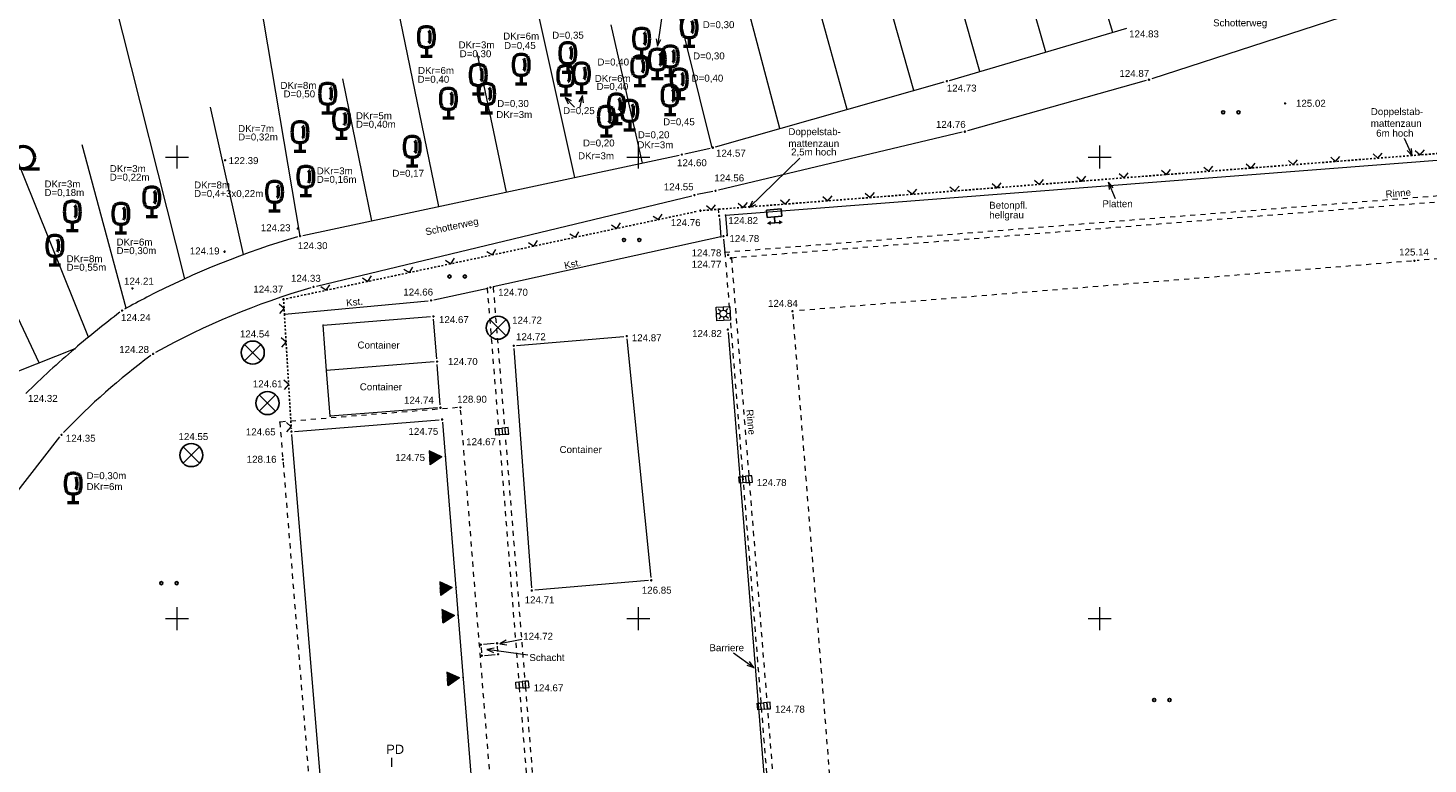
# Model space of a CAD drawing. Header units: metres. Extents: x 32377355 to 32378041, y 5707167 to 5708004.
# Tile 21 of 80: x 32377667 to 32377743, y 5707442 to 5707482. Entities that reach past the tile are written whole.
import ezdxf

# ---------------------------------------------------------------- set-up
doc = ezdxf.new("R2010")
doc.units = ezdxf.units.M
doc.header["$LTSCALE"] = 0.25
for name, pattern in [('LF1', [0]), ('LF2', [2.2, 1.1, -1.1]), ('LF33', [9.2, 0.1, 0, 9.1])]:
    doc.linetypes.add(name, pattern=pattern)
doc.layers.get('0').update_dxf_attribs({"color": 1, "linetype": 'CONTINUOUS'})
for name, color, linetype, lineweight in [('Ebene 71', 71, 'CONTINUOUS', 0), ('Ebene 9082', 7, 'CONTINUOUS', 18), ('Ebene 9085', 125, 'CONTINUOUS', 0), ('Ebene 9285', 69, 'CONTINUOUS', 0), ('Neues Aufmaß Nord', 123, 'CONTINUOUS', 0), ('Neues Aufmaß Süd', 122, 'CONTINUOUS', 0), ('Text zu Ebene 9082', 66, 'CONTINUOUS', 0)]:
    doc.layers.add(name, color=color, linetype=linetype, lineweight=lineweight)
doc.styles.add('Hausnummer', font='Arial.ttf')
doc.styles.add('Schrift rechtsgenei', font='Arial.ttf')

# ---------------------------------------------------------------- blocks, each defined once
blk = doc.blocks.new('*X9')
at = {"color": 7, "linetype": 'LF1', "lineweight": 18}
for p, q in [((32377725.702523, 5707481.748467), (32377721.314918, 5707496.410995)), ((32377718.501175, 5707479.63453), (32377714.318315, 5707494.28027)), ((32377711.319458, 5707477.57782), (32377707.247577, 5707492.281737)), ((32377703.997445, 5707475.50032), (32377700.293267, 5707490.3519)), ((32377696.547175, 5707473.892665), (32377693.228155, 5707488.918752)), ((32377722.077215, 5707480.684267), (32377719.961265, 5707488.010835)), ((32377689.18792, 5707472.322007), (32377686.05969, 5707487.563587)), ((32377681.667723, 5707470.717002), (32377679.037457, 5707486.33216)), ((32377714.93079, 5707478.603487), (32377712.84989, 5707485.93346)), ((32377707.671583, 5707476.541772), (32377705.71613, 5707483.92572)), ((32377700.214363, 5707474.67534), (32377698.51643, 5707482.15522)), ((32377692.85571, 5707473.10481), (32377691.25672, 5707480.667637)), ((32377685.549258, 5707471.545422), (32377683.988788, 5707479.23047))]:
    blk.add_line(p, q, dxfattribs=at)
blk = doc.blocks.new('*X34')
at = {"color": 7, "linetype": 'LF1', "lineweight": 18}
for p, q in [((32377675.42969, 5707468.411455), (32377671.212945, 5707485.074203)), ((32377670.202605, 5707465.244683), (32377662.71093, 5707483.839155)), ((32377664.21244, 5707462.54365), (32377654.468233, 5707482.77284)), ((32377658.085508, 5707460.225905), (32377645.62726, 5707481.772312)), ((32377678.602768, 5707469.713652), (32377676.820712, 5707477.694135)), ((32377672.24458, 5707466.806982), (32377669.858663, 5707475.66036)), ((32377667.534788, 5707463.859347), (32377662.93485, 5707473.55824)), ((32377660.82635, 5707461.25477), (32377655.72953, 5707471.787305)), ((32377657.460895, 5707459.991437), (32377649.398175, 5707468.064835)), ((32377656.629935, 5707459.679507), (32377639.924595, 5707466.731785)), ((32377655.828283, 5707459.305175), (32377647.973015, 5707459.947585)), ((32377655.211753, 5707455.939602), (32377640.238837, 5707456.739637)), ((32377651.955722, 5707444.980003), (32377640.340723, 5707453.500002)), ((32377654.41491, 5707451.589705), (32377647.373045, 5707452.6965))]:
    blk.add_line(p, q, dxfattribs=at)
blk = doc.blocks.new('S112')
at = {"color": 0, "lineweight": -2}
for p, q in [((-0.4, 0.4), (0, 0)), ((0, 0), (0.4, 0.4))]:
    blk.add_line(p, q, dxfattribs=at)
blk = doc.blocks.new('S163')
at = {"lineweight": -2}
blk.add_hatch(color=0, dxfattribs=at).paths.add_polyline_path([(0, 0.031635, -1), (0, -0.031635, -1)], flags=0)
at = {"color": 0, "lineweight": -2}
blk.add_circle((0, 0), 0.031635, dxfattribs=at)
blk = doc.blocks.new('S246', base_point=(0, -0.42))
at = {"color": 0, "lineweight": -2}
for p, q in [((0, -0.29), (-0.25, 0.145)), ((-0.25, 0.145), (-0.225, 0.145)), ((-0.225, 0.145), (-0.2, 0.145)), ((0, -0.29), (-0.225, 0.145)), ((0, -0.29), (-0.2, 0.145)), ((-0.2, 0.145), (-0.175, 0.145)), ((-0.175, 0.145), (-0.15, 0.145)), ((-0.175, 0.145), (0, -0.29)), ((-0.15, 0.145), (-0.125, 0.145)), ((-0.15, 0.145), (0, -0.29)), ((-0.125, 0.145), (-0.1, 0.145)), ((0, -0.29), (-0.125, 0.145)), ((-0.1, 0.145), (-0.075, 0.145)), ((-0.1, 0.145), (0, -0.29)), ((-0.075, 0.145), (-0.05, 0.145)), ((-0.075, 0.145), (0, -0.29)), ((-0.05, 0.145), (-0.025, 0.145)), ((0, -0.29), (-0.05, 0.145)), ((-0.025, 0.145), (0, 0.145)), ((0, -0.29), (-0.025, 0.145)), ((0, 0.145), (0, -0.29)), ((0, 0.145), (0.025, 0.145)), ((0.025, 0.145), (0, -0.29)), ((0, -0.29), (0.25, 0.145)), ((0.15, 0.145), (0, -0.29)), ((0, -0.29), (0.225, 0.145)), ((0.2, 0.145), (0, -0.29)), ((0, -0.29), (0.175, 0.145)), ((0.1, 0.145), (0, -0.29)), ((0, -0.29), (0.125, 0.145)), ((0.05, 0.145), (0, -0.29)), ((0, -0.29), (0.075, 0.145)), ((0.05, 0.145), (0.025, 0.145)), ((0.075, 0.145), (0.05, 0.145)), ((0.1, 0.145), (0.075, 0.145)), ((0.125, 0.145), (0.1, 0.145)), ((0.15, 0.145), (0.125, 0.145)), ((0.175, 0.145), (0.15, 0.145)), ((0.2, 0.145), (0.175, 0.145)), ((0.225, 0.145), (0.2, 0.145)), ((0.25, 0.145), (0.225, 0.145))]:
    blk.add_line(p, q, dxfattribs=at)
blk.add_circle((0, -0.42), 0.01, dxfattribs=at)
blk = doc.blocks.new('S9', base_point=(0, -0.5))
at = {"color": 0, "lineweight": -2}
for p, q in [((-0.5, -0.5), (-0.5, 0)), ((-0.5, 0), (-0.25, 0)), ((-0.25, 0), (0, 0)), ((-0.25, 0), (-0.25, -0.5)), ((0.25, 0), (0, 0)), ((0, 0), (0, -0.5)), ((0.5, 0), (0.25, 0)), ((0.25, -0.5), (0.25, 0)), ((0.5, -0.5), (0.5, 0)), ((-0.25, -0.5), (-0.5, -0.5)), ((0, -0.5), (-0.25, -0.5)), ((0, -0.5), (0.25, -0.5)), ((0.25, -0.5), (0.5, -0.5))]:
    blk.add_line(p, q, dxfattribs=at)
blk = doc.blocks.new('S147')
at = {"color": 0, "lineweight": -2}
for p, q in [((-0.5, 0.5), (0.5, 0.5)), ((-0.5, -0.5), (-0.5, 0.5)), ((-0.25, 0), (-0.5, 0)), ((-0.175, 0.175), (-0.35, 0.35)), ((0, 0.5), (0, 0.25)), ((0.175, 0.175), (0.35, 0.35)), ((0.25, 0), (0.5, 0)), ((0.5, 0.5), (0.5, -0.5)), ((0.5, -0.5), (-0.5, -0.5)), ((-0.175, -0.175), (-0.35, -0.35)), ((0, -0.25), (0, -0.5)), ((0.175, -0.175), (0.35, -0.35))]:
    blk.add_line(p, q, dxfattribs=at)
blk.add_circle((0, 0), 0.25, dxfattribs=at)
blk = doc.blocks.new('Gras_ Grünanlage_ -fläche_ -land')
at = {"lineweight": -2}
h = blk.add_hatch(color=0, dxfattribs=at)
h.paths.add_polyline_path([(-0.415, 0.085, -1), (-0.415, -0.085, -1)], flags=0)
h.paths.add_polyline_path([(0.415, 0.085, -1), (0.415, -0.085, -1)], flags=0)
at = {"color": 0, "lineweight": -2}
for centre in [(-0.415, 0), (0.415, 0)]:
    blk.add_circle(centre, 0.085, dxfattribs=at)
blk = doc.blocks.new('Baumbestand_ Laubholz', base_point=(0.0007, 0))
at = {"color": 0, "lineweight": -2}
blk.add_line((-0.09557, -0.40303), (0.5, -0.40303), dxfattribs=at)
blk.add_circle((-0.09557, 0), 0.40443, dxfattribs=at)
blk = doc.blocks.new('Laubbaum', base_point=(0, -0.5))
at = {"color": 0, "lineweight": -2}
for p, q in [((-0.170865, 0.45636), (-0.13513, 0.47336)), ((-0.13513, 0.47336), (-0.097725, 0.4863)), ((-0.097725, 0.4863), (-0.05912, 0.495015)), ((-0.05912, 0.495015), (-0.01979, 0.4994)), ((-0.01979, 0.4994), (0.01979, 0.4994)), ((0.01979, 0.4994), (0.05912, 0.495015)), ((0.05912, 0.495015), (0.097725, 0.4863)), ((0.097725, 0.4863), (0.13513, 0.47336)), ((0.13513, 0.47336), (0.170865, 0.45636)), ((-0.25755, 0.14275), (-0.255405, 0.20252)), ((-0.255405, 0.08298), (-0.25755, 0.14275)), ((-0.255405, 0.20252), (-0.248985, 0.261985)), ((-0.248985, 0.023515), (-0.255405, 0.08298)), ((-0.248985, 0.261985), (-0.23832, 0.32084)), ((-0.23832, -0.03534), (-0.248985, 0.023515)), ((-0.23832, 0.32084), (-0.223465, 0.378775)), ((-0.223465, 0.378775), (-0.2045, 0.4355)), ((-0.2045, 0.4355), (-0.170865, 0.45636)), ((0.072, 0.3585), (0.09129, 0.335215)), ((0.09129, 0.335215), (0.105485, 0.308515)), ((0.114, 0), (0.104515, -0.021505)), ((0.105485, 0.308515), (0.114, 0.2795)), ((0.114, 0.2795), (0.118245, 0.13975)), ((0.118245, 0.13975), (0.114, 0)), ((0.170865, 0.45636), (0.2045, 0.4355)), ((0.2045, 0.4355), (0.223465, 0.378775)), ((0.223465, 0.378775), (0.23832, 0.32084)), ((0.23832, 0.32084), (0.248985, 0.261985)), ((0.248985, 0.023515), (0.23832, -0.03534)), ((0.248985, 0.261985), (0.255405, 0.20252)), ((0.255405, 0.08298), (0.248985, 0.023515)), ((0.255405, 0.20252), (0.25755, 0.14275)), ((0.25755, 0.14275), (0.255405, 0.08298)), ((-0.223465, -0.093275), (-0.23832, -0.03534)), ((-0.2045, -0.15), (-0.223465, -0.093275)), ((-0.17082, -0.170725), (-0.2045, -0.15)), ((-0.135065, -0.187615), (-0.17082, -0.170725)), ((-0.097665, -0.200465), (-0.135065, -0.187615)), ((-0.05908, -0.20912), (-0.097665, -0.200465)), ((-0.019775, -0.213475), (-0.05908, -0.20912)), ((0.019775, -0.213475), (-0.019775, -0.213475)), ((0, -0.2205), (0, -0.5)), ((0.05908, -0.20912), (0.019775, -0.213475)), ((0.097665, -0.200465), (0.05908, -0.20912)), ((0.09082, -0.04061), (0.0735, -0.0565)), ((0.104515, -0.021505), (0.09082, -0.04061)), ((0.135065, -0.187615), (0.097665, -0.200465)), ((0.17082, -0.170725), (0.135065, -0.187615)), ((0.2045, -0.15), (0.17082, -0.170725)), ((0.223465, -0.093275), (0.2045, -0.15)), ((0.23832, -0.03534), (0.223465, -0.093275)), ((0.1905, -0.5), (-0.1905, -0.5))]:
    blk.add_line(p, q, dxfattribs=at)
blk = doc.blocks.new('Einsteigeschacht')
at = {"color": 0, "lineweight": -2}
for p, q in [((-0.353585, 0.353585), (0.353585, -0.353585)), ((0.353585, 0.353585), (-0.353585, -0.353585))]:
    blk.add_line(p, q, dxfattribs=at)
blk.add_circle((0, 0), 0.5, dxfattribs=at)
blk = doc.blocks.new('Kabelkasten_ Schaltkasten', base_point=(0, -0.275))
at = {"lineweight": -2}
h = blk.add_hatch(color=0, dxfattribs=at)
h.paths.add_polyline_path([(-0.49811, 0.36288), (-0.260705, 0.5), (-0.260705, 0.225755)], flags=0)
h.paths.add_polyline_path([(0.49811, 0.36288), (0.26055, 0.5), (0.26055, 0.225755)], flags=0)
at = {"color": 0, "lineweight": -2}
for p, q in [((-0.260705, 0.36288), (0.26055, 0.36288)), ((0, -0.002675), (0, 0.36288)), ((-0.45702, -0.002675), (0.456865, -0.002675)), ((-0.45702, -0.4597), (-0.45702, -0.002675)), ((0.456865, -0.4597), (-0.45702, -0.4597)), ((0.456865, -0.002675), (0.456865, -0.4597))]:
    blk.add_line(p, q, dxfattribs=at)

msp = doc.modelspace()

# ---------------------------------------------------------------- linework, layer by layer
at = {"layer": 'Ebene 71', "color": 7, "linetype": 'Continuous', "lineweight": 9}
for p, q in [((32377674.374722, 5707474.997003), (32377675.624722, 5707474.997003)), ((32377674.999722, 5707474.372003), (32377674.999722, 5707475.622003)), ((32377699.374722, 5707474.997003), (32377700.624722, 5707474.997003)), ((32377699.999722, 5707474.372003), (32377699.999722, 5707475.622003)), ((32377724.374722, 5707474.997003), (32377725.624722, 5707474.997003)), ((32377724.999722, 5707474.372003), (32377724.999722, 5707475.622003)), ((32377674.374722, 5707449.997003), (32377675.624722, 5707449.997003)), ((32377674.999722, 5707449.372003), (32377674.999722, 5707450.622003)), ((32377699.374722, 5707449.997003), (32377700.624722, 5707449.997003)), ((32377699.999722, 5707449.372003), (32377699.999722, 5707450.622003)), ((32377724.374722, 5707449.997003), (32377725.624722, 5707449.997003)), ((32377724.999722, 5707449.372003), (32377724.999722, 5707450.622003))]:
    msp.add_line(p, q, dxfattribs=at)
at = {"layer": 'Neues Aufmaß Süd', "color": 7, "linetype": 'LF1', "lineweight": 18}
for p, q in [((32377740.070648, 5707483.208632, 125.003), (32377727.814795, 5707479.23437, 124.872)), ((32377716.865068, 5707479.154255, 124.731), (32377726.473375, 5707481.97475, 124.826)), ((32377704.179443, 5707475.549955, 124.569), (32377716.57, 5707479.069047, 124.728)), ((32377727.520915, 5707479.145355, 124.868), (32377717.836528, 5707476.416647, 124.758)), ((32377704.725543, 5707471.84993), (32377777.12575, 5707477.459122)), ((32377717.539303, 5707476.33957, 124.754), (32377704.33114, 5707473.207435, 124.566)), ((32377681.817903, 5707470.749055, 124.297), (32377702.20854, 5707475.10095, 124.597)), ((32377702.508565, 5707475.16659, 124.596), (32377703.881878, 5707475.474415, 124.57)), ((32377682.549008, 5707468.001985, 124.335), (32377702.886435, 5707472.904017, 124.544)), ((32377704.031213, 5707473.141533, 124.562), (32377703.18623, 5707472.97047, 124.548)), ((32377704.364185, 5707471.975955), (32377704.348228, 5707472.171663)), ((32377704.389145, 5707471.669845), (32377704.469728, 5707470.681563)), ((32377704.725543, 5707471.84993), (32377704.814633, 5707470.757342)), ((32377704.469728, 5707470.681563), (32377692.132708, 5707467.970955)), ((32377704.617493, 5707470.558058), (32377704.681115, 5707469.851425)), ((32377704.814633, 5707470.757342), (32377704.753708, 5707470.743955)), ((32377688.91275, 5707467.267757, 124.664), (32377691.832693, 5707467.905248, 124.701)), ((32377680.817072, 5707466.495637), (32377688.60982, 5707467.220773)), ((32377682.909148, 5707465.901998), (32377688.736623, 5707466.356072)), ((32377683.101647, 5707463.431498), (32377682.909148, 5707465.901998)), ((32377689.076285, 5707464.07206, 124.699), (32377688.902158, 5707466.214942, 124.674)), ((32377693.398733, 5707464.794002, 124.725), (32377699.21271, 5707465.288, 124.869)), ((32377699.38106, 5707465.148207, 124.896), (32377700.678383, 5707452.224795, 126.826)), ((32377704.858078, 5707465.501938, 124.82), (32377713.124365, 5707363.101065, 124.826)), ((32377669.458653, 5707464.621225), (32377663.492495, 5707462.258542)), ((32377693.25704, 5707464.627857, 124.721), (32377694.214403, 5707451.674147, 124.71)), ((32377688.935665, 5707463.90654), (32377683.101647, 5707463.431498)), ((32377689.263293, 5707461.580137, 124.739), (32377689.10015, 5707463.765865, 124.703)), ((32377683.294148, 5707460.960997), (32377683.101647, 5707463.431498)), ((32377689.121622, 5707461.415072), (32377683.294148, 5707460.960997)), ((32377681.355788, 5707460.140343, 124.652), (32377689.211655, 5707460.773663, 124.747)), ((32377689.377113, 5707460.63294, 124.749), (32377692.126168, 5707426.673545, 124.737)), ((32377663.899163, 5707453.74709, 124.501), (32377668.65128, 5707459.839915, 124.354)), ((32377684.583898, 5707419.782027, 124.698), (32377681.215545, 5707459.974975, 124.65)), ((32377700.540713, 5707452.058967, 126.798), (32377694.37873, 5707451.534035, 124.761)), ((32377691.47158, 5707448.433977, 124.731), (32377691.495863, 5707448.145025, 124.731)), ((32377692.190678, 5707448.647378, 124.718), (32377691.611765, 5707448.599625, 124.729)), ((32377692.381453, 5707448.22499, 124.713), (32377692.35699, 5707448.507012, 124.714)), ((32377691.661663, 5707448.00581, 124.727), (32377692.24178, 5707448.058192, 124.715))]:
    msp.add_line(p, q, dxfattribs=at)
at = {"layer": 'Neues Aufmaß Süd', "color": 7, "linetype": 'LF33', "lineweight": 25}
for p, q in [((32377704.348228, 5707472.171663), (32377777.011482, 5707477.801242)), ((32377680.91893, 5707467.325925, 124.369), (32377703.208512, 5707472.063078, 124.758)), ((32377703.511825, 5707472.106863), (32377704.348228, 5707472.171663)), ((32377680.778005, 5707467.14072), (32377680.817072, 5707466.495637)), ((32377680.817072, 5707466.495637), (32377681.193438, 5707460.281282))]:
    msp.add_line(p, q, dxfattribs=at)
at = {"layer": 'Neues Aufmaß Süd', "color": 7, "linetype": 'LF2', "lineweight": 18}
for p, q in [((32377704.681115, 5707469.851425), (32377781.67584, 5707475.945442)), ((32377705.036327, 5707469.548577), (32377781.373603, 5707475.59056)), ((32377775.746653, 5707472.08771, 125.375), (32377742.20479, 5707469.394292, 125.145)), ((32377704.681115, 5707469.851425), (32377713.500433, 5707359.611477)), ((32377705.036327, 5707469.548577), (32377713.80301, 5707359.966528)), ((32377741.89866, 5707469.369595, 125.143), (32377708.501782, 5707466.66241, 124.841)), ((32377692.46529, 5707459.957735), (32377691.822997, 5707467.90313)), ((32377692.794153, 5707459.984268), (32377692.145328, 5707467.973728)), ((32377708.360923, 5707466.496925, 124.84), (32377712.456523, 5707415.10808, 124.858)), ((32377690.201665, 5707461.426548), (32377680.56997, 5707460.642875)), ((32377680.56997, 5707460.642875), (32377680.722268, 5707458.771057)), ((32377693.685442, 5707419.918073, 128.93), (32377690.367, 5707461.28593, 128.9)), ((32377693.56529, 5707446.22876), (32377692.46529, 5707459.957735)), ((32377693.894152, 5707446.255242), (32377692.794153, 5707459.984268)), ((32377680.747175, 5707458.464945, 128.165), (32377683.948268, 5707419.122058, 128.158)), ((32377694.735295, 5707431.770677), (32377693.56529, 5707446.22876)), ((32377695.064148, 5707431.797327), (32377693.894152, 5707446.255242))]:
    msp.add_line(p, q, dxfattribs=at)
at = {"layer": 'Neues Aufmaß Süd', "color": 7, "linetype": 'Continuous', "lineweight": 18}
for points in [[(32377741.491463, 5707476.026812), (32377741.931898, 5707475.065345)], [(32377741.662078, 5707475.354217), (32377741.931898, 5707475.065345), (32377741.889365, 5707475.458335)], [(32377708.754733, 5707474.939555), (32377706.004763, 5707472.262395)], [(32377725.85798, 5707472.731202), (32377725.468253, 5707473.633953)], [(32377725.731648, 5707473.33921), (32377725.468253, 5707473.633953), (32377725.502122, 5707473.240122)], [(32377706.186268, 5707472.613545), (32377706.004763, 5707472.262395), (32377706.360658, 5707472.434412)], [(32377705.160227, 5707448.152463), (32377706.255417, 5707447.35897)], [(32377705.878405, 5707447.477765), (32377706.255417, 5707447.35897), (32377706.025085, 5707447.680212)]]:
    msp.add_lwpolyline(points, dxfattribs=at)
at = {"layer": 'Neues Aufmaß Süd', "color": 7, "linetype": 'LF1', "lineweight": 18}
for centre, radius, start, end in [((32377589.279422, 5708019.201207), 540.375726, 275.83950851, 279.56131651), ((32377694.238475, 5707427.099885), 45.392474, 106.27117703, 117.38053403), ((32377694.238475, 5707427.099885), 45.392475, 117.38053488, 119.10685388), ((32377693.997995, 5707427.917835, 124.307), 41.693831, 106.36247001, 118.92214401), ((32377705.532853, 5707422.410543), 55.525577, 127.27872147, 130.51794647), ((32377705.532853, 5707422.41054), 55.525578, 130.5179443, 134.2327603), ((32377694.726935, 5707435.540255, 124.315), 35.656644, 126.383454, 136.526581)]:
    msp.add_arc(centre, radius, start, end, dxfattribs=at)
at = {"layer": 'Neues Aufmaß Süd', "color": 7, "lineweight": 18}
for p in [(32377704.348228, 5707472.171663), (32377704.725543, 5707471.84993), (32377704.469728, 5707470.681563), (32377704.814633, 5707470.757342), (32377704.681115, 5707469.851425), (32377705.036327, 5707469.548577), (32377691.822997, 5707467.90313), (32377692.145328, 5707467.973728), (32377680.817072, 5707466.495637), (32377682.909148, 5707465.901998), (32377669.458653, 5707464.621225), (32377683.101647, 5707463.431498), (32377680.56997, 5707460.642875), (32377683.294148, 5707460.960997), (32377692.46529, 5707459.957735), (32377692.794153, 5707459.984268), (32377693.56529, 5707446.22876), (32377693.894152, 5707446.255242)]:
    msp.add_point(p, dxfattribs=at)
at = {"layer": 'Text zu Ebene 9082', "color": 7, "linetype": 'Continuous', "lineweight": 18}
for points in [[(32377701.39312, 5707483.515935), (32377701.04251, 5707481.01002)], [(32377700.970678, 5707481.398722), (32377701.04251, 5707481.01002), (32377701.218268, 5707481.364082)], [(32377696.531068, 5707477.707315), (32377696.026533, 5707478.2327)], [(32377696.376435, 5707478.048805), (32377696.026533, 5707478.2327), (32377696.196118, 5707477.875642)], [(32377697.017668, 5707477.938277), (32377696.97321, 5707478.331055), (32377696.77311, 5707477.990157)], [(32377696.84089, 5707477.707315), (32377696.97321, 5707478.331055)], [(32377693.68273, 5707448.870815), (32377692.48174, 5707448.637183)], [(32377692.82597, 5707448.83149), (32377692.48174, 5707448.637183), (32377692.873707, 5707448.58609)], [(32377692.17538, 5707448.403552), (32377691.787003, 5707448.329982), (32377692.141848, 5707448.155813)], [(32377694.014405, 5707448.0285), (32377691.787003, 5707448.329982)]]:
    msp.add_lwpolyline(points, dxfattribs=at)

# ---------------------------------------------------------------- block references
at = {"layer": 'Ebene 9082', "color": 116, "lineweight": 50, "true_color": 0x008230}
for name, p, xscale, yscale, zscale in [('Laubbaum', (32377702.750723, 5707480.987002, 122.959), 1.625, 1.625, 1.625), ('Laubbaum', (32377688.512722, 5707480.455002, 121.497), 1.625, 1.625, 1.625), ('Laubbaum', (32377700.175723, 5707480.365002, 122.977), 1.625, 1.625, 1.625), ('Laubbaum', (32377696.173723, 5707479.581002, 122.561), 1.625, 1.625, 1.625), ('Laubbaum', (32377693.648722, 5707478.950002, 122.501), 1.625, 1.625, 1.625), ('Laubbaum', (32377700.074723, 5707478.862002, 123.476), 1.625, 1.625, 1.625), ('Laubbaum', (32377701.023722, 5707479.233002, 123.412), 1.625, 1.625, 1.625), ('Laubbaum', (32377701.727722, 5707479.400003, 123.515), 1.625, 1.625, 1.625), ('Laubbaum', (32377691.323723, 5707478.400003, 122.447), 1.625, 1.625, 1.625), ('Laubbaum', (32377696.064723, 5707478.347002, 122.977), 1.625, 1.625, 1.625), ('Laubbaum', (32377696.916723, 5707478.480003, 123.195), 1.625, 1.625, 1.625), ('Laubbaum', (32377702.216722, 5707478.160002, 124.029), 1.625, 1.625, 1.625), ('Laubbaum', (32377683.162723, 5707477.386002, 122.293), 1.625, 1.625, 1.625), ('Laubbaum', (32377691.776723, 5707477.370002, 122.888), 1.625, 1.625, 1.625), ('Laubbaum', (32377701.714722, 5707477.287003, 124.3), 1.625, 1.625, 1.625), ('Laubbaum', (32377689.704723, 5707477.106003, 122.77), 1.625, 1.625, 1.625), ('Laubbaum', (32377698.811723, 5707476.799003, 124.167), 1.625, 1.625, 1.625), ('Laubbaum', (32377699.527723, 5707476.461002, 124.162), 1.625, 1.625, 1.625), ('Laubbaum', (32377698.263723, 5707476.137002, 124.226), 1.625, 1.625, 1.625), ('Laubbaum', (32377687.745723, 5707474.506002, 123.635), 1.625, 1.625, 1.625), ('Baumbestand_ Laubholz', (32377666.806193, 5707474.974725), 1.5, 1.5, 1.5), ('Laubbaum', (32377669.374722, 5707456.268002, 124.637), 1.625, 1.625, 1.625)]:
    msp.add_blockref(name, p, dxfattribs=dict(at, xscale=xscale, yscale=yscale, zscale=zscale))
at = {"layer": 'Ebene 9082', "color": 116, "lineweight": 25, "true_color": 0x008230}
for p in [(32377732.103638, 5707477.425732), (32377699.63362, 5707470.51052), (32377690.177577, 5707468.530555), (32377674.564943, 5707451.918162), (32377728.365118, 5707445.589085)]:
    msp.add_blockref('Gras_ Grünanlage_ -fläche_ -land', p, dxfattribs=at)
at = {"layer": 'Ebene 9082', "color": 7, "lineweight": 25, "xscale": 0.875, "yscale": 0.875, "zscale": 0.875, "rotation": 184.595}
msp.add_blockref('Kabelkasten_ Schaltkasten', (32377707.348723, 5707472.000002, 126.108), dxfattribs=at)
at = {"layer": 'Ebene 9082', "color": 7, "lineweight": 25, "xscale": 1.25, "yscale": 1.25, "zscale": 1.25}
for p in [(32377692.383723, 5707465.757002, 124.718), (32377679.101723, 5707464.407003, 124.535), (32377679.900722, 5707461.676002, 124.606), (32377675.772723, 5707458.855003, 124.552)]:
    msp.add_blockref('Einsteigeschacht', p, dxfattribs=at)
at = {"layer": 'Ebene 9085', "color": 116, "lineweight": 50, "true_color": 0x008230, "xscale": 1.625, "yscale": 1.625, "zscale": 1.625}
for p in [(32377683.915723, 5707476.008003, 122.868), (32377681.662723, 5707475.303002, 122.926), (32377681.983723, 5707472.891002, 123.686), (32377680.286722, 5707472.070002, 123.739), (32377673.630723, 5707471.768002, 123.22), (32377669.325723, 5707470.997003, 122.935), (32377671.959723, 5707470.883003, 123.228), (32377668.380723, 5707469.149002, 123.566)]:
    msp.add_blockref('Laubbaum', p, dxfattribs=at)
at = {"layer": 'Ebene 9085', "color": 7, "lineweight": 25, "xscale": 0.88, "yscale": 0.88, "zscale": 0.88}
for p in [(32377677.605723, 5707474.828002, 122.393), (32377681.542723, 5707471.128003, 124.234), (32377677.573723, 5707469.874002, 124.191), (32377672.582722, 5707467.885002, 124.211)]:
    msp.add_blockref('S163', p, dxfattribs=at)
at = {"layer": 'Neues Aufmaß Süd', "color": 7, "lineweight": 18}
for name in ['*X9', '*X34']:
    msp.add_blockref(name, (0, 0), dxfattribs=at)
at = {"layer": 'Neues Aufmaß Süd', "color": 7, "lineweight": 25, "xscale": 0.88, "yscale": 0.88, "zscale": 0.88}
for p in [(32377716.717723, 5707479.111003, 124.73), (32377727.668722, 5707479.187002, 124.87), (32377735.043722, 5707477.907003, 125.025), (32377717.688723, 5707476.375002, 124.756), (32377702.358723, 5707475.133003, 124.599), (32377704.031723, 5707475.508003, 124.567), (32377703.035723, 5707472.940003, 124.546), (32377704.181722, 5707473.172002, 124.564), (32377703.358723, 5707472.095002, 124.761), (32377704.376665, 5707471.8229, 124.817), (32377681.667723, 5707470.717002, 124.295), (32377704.603723, 5707470.711002, 124.776), (32377704.858723, 5707469.700002, 124.783), (32377705.002723, 5707469.518002, 124.769), (32377742.051723, 5707469.382002, 125.144), (32377682.399723, 5707467.966002, 124.333), (32377691.982723, 5707467.938002, 124.703), (32377672.023722, 5707466.685003, 124.243), (32377680.768723, 5707467.294002, 124.366), (32377688.762722, 5707467.235003, 124.662), (32377708.348723, 5707466.650003, 124.84), (32377688.889722, 5707466.368002, 124.672), (32377699.365722, 5707465.301002, 124.873), (32377704.845723, 5707465.655002, 124.82), (32377673.699723, 5707464.337002, 124.28), (32377693.245723, 5707464.781003, 124.721), (32377689.088723, 5707463.919002, 124.701), (32377689.274723, 5707461.427002, 124.741), (32377690.354722, 5707461.439002, 128.9), (32377689.364723, 5707460.786002, 124.749), (32377668.745723, 5707459.961002, 124.351), (32377681.202723, 5707460.128003, 124.65), (32377680.734723, 5707458.618002, 128.165), (32377694.225722, 5707451.521002, 124.71), (32377700.693723, 5707452.072003, 126.849), (32377691.458723, 5707448.587002, 124.732), (32377692.343722, 5707448.660002, 124.715), (32377691.508723, 5707447.992003, 124.73), (32377692.394723, 5707448.072003, 124.712)]:
    msp.add_blockref('S163', p, dxfattribs=at)
at = {"layer": 'Neues Aufmaß Süd', "color": 7, "lineweight": 18}
for name, p, xscale, yscale, zscale, rotation in [('S112', (32377737.78057, 5707474.761832), 0.625, 0.625, 0.625, 4.431), ('S112', (32377740.073697, 5707474.93949), 0.625, 0.625, 0.625, 4.431), ('S112', (32377742.366825, 5707475.11715), 0.625, 0.625, 0.625, 4.431), ('S112', (32377728.608058, 5707474.051192), 0.625, 0.625, 0.625, 4.431), ('S112', (32377730.901185, 5707474.228853), 0.625, 0.625, 0.625, 4.431), ('S112', (32377733.194313, 5707474.406512), 0.625, 0.625, 0.625, 4.431), ('S112', (32377735.487443, 5707474.584173), 0.625, 0.625, 0.625, 4.431), ('S112', (32377719.435545, 5707473.340552), 0.625, 0.625, 0.625, 4.431), ('S112', (32377721.728673, 5707473.518213), 0.625, 0.625, 0.625, 4.431), ('S112', (32377724.0218, 5707473.695872), 0.625, 0.625, 0.625, 4.431), ('S112', (32377726.314927, 5707473.873533), 0.625, 0.625, 0.625, 4.431), ('S112', (32377707.969903, 5707472.452252), 0.625, 0.625, 0.625, 4.431), ('S112', (32377710.26303, 5707472.629913), 0.625, 0.625, 0.625, 4.431), ('S112', (32377712.55616, 5707472.807572), 0.625, 0.625, 0.625, 4.431), ('S112', (32377714.849288, 5707472.985232), 0.625, 0.625, 0.625, 4.431), ('S112', (32377717.142415, 5707473.162892), 0.625, 0.625, 0.625, 4.431), ('S112', (32377703.954953, 5707472.141195), 0.625, 0.625, 0.625, 4.431), ('S112', (32377705.676775, 5707472.274593), 0.625, 0.625, 0.625, 4.431), ('S112', (32377698.837432, 5707471.134103, 124.682), 0.625, 0.625, 0.625, 11.999), ('S112', (32377701.087185, 5707471.612238, 124.721), 0.625, 0.625, 0.625, 11.999), ('S112', (32377694.337928, 5707470.177833, 124.603), 0.625, 0.625, 0.625, 11.999), ('S112', (32377696.58768, 5707470.655968, 124.643), 0.625, 0.625, 0.625, 11.999), ('S112', (32377692.088175, 5707469.6997, 124.564), 0.625, 0.625, 0.625, 11.999), ('S112', (32377687.58867, 5707468.74343, 124.485), 0.625, 0.625, 0.625, 11.999), ('S112', (32377689.838422, 5707469.221565, 124.525), 0.625, 0.625, 0.625, 11.999), ('S112', (32377685.338918, 5707468.265295, 124.446), 0.625, 0.625, 0.625, 11.999), ('S112', (32377683.089165, 5707467.78716, 124.407), 0.625, 0.625, 0.625, 11.999), ('S112', (32377680.79905, 5707466.793225), 0.625, 0.625, 0.625, 93.466), ('S147', (32377704.604722, 5707466.519002, 124.81), 0.75, 0.75, 0.75, 2.969), ('S112', (32377680.909275, 5707464.973255), 0.625, 0.625, 0.625, 93.466), ('S112', (32377681.048317, 5707462.67746), 0.625, 0.625, 0.625, 93.466), ('S112', (32377681.187358, 5707460.381667), 0.625, 0.625, 0.625, 93.466), ('S9', (32377692.629723, 5707459.971002, 124.672), 0.7, 0.7, 0.7, 4.581), ('S246', (32377689.533723, 5707458.774002, 124.753), 1.5, 1.5, 1.5, 94.628), ('S9', (32377705.825723, 5707457.365002, 124.775), 0.7, 0.7, 0.7, 4.573999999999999), ('S246', (32377690.110723, 5707451.692002, 124.752), 1.5, 1.5, 1.5, 94.628), ('S246', (32377690.226723, 5707450.192002, 124.752), 1.5, 1.5, 1.5, 94.628), ('S246', (32377690.496723, 5707446.800002, 124.75), 1.5, 1.5, 1.5, 94.628), ('S9', (32377693.729722, 5707446.242003, 124.672), 0.7, 0.7, 0.7, 4.627), ('S9', (32377706.813723, 5707445.092002, 124.776), 0.7, 0.7, 0.7, 4.573999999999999)]:
    msp.add_blockref(name, p, dxfattribs=dict(at, xscale=xscale, yscale=yscale, zscale=zscale, rotation=rotation))

# ---------------------------------------------------------------- texts
at = {"layer": 'Ebene 9285', "color": 7, "lineweight": 18, "char_height": 0.3775, "attachment_point": 7, "line_spacing_factor": 0.69, "style": 'Schrift rechtsgenei'}
for s, insert in [('122.39', (32377677.799463, 5707474.612605, 122.393)), ('124.23', (32377679.537835, 5707470.978128, 124.234)), ('124.19', (32377675.691415, 5707469.719407, 124.191)), ('124.21', (32377672.12791, 5707468.08978, 124.211))]:
    msp.add_mtext(s, dxfattribs=dict(at, insert=insert))
at = {"layer": 'Neues Aufmaß Nord', "color": 7, "lineweight": 18, "char_height": 0.3775, "attachment_point": 7, "line_spacing_factor": 0.69, "style": 'Schrift rechtsgenei'}
for s, insert in [('DKr=5m', (32377684.695117, 5707477.045472)), ('DKr=7m', (32377678.308308, 5707476.35633)), ('D=0,40m', (32377684.695117, 5707476.516972)), ('D=0,32m', (32377678.308308, 5707475.82783)), ('DKr=3m', (32377671.354215, 5707474.1788)), ('DKr=3m', (32377682.56972, 5707474.05827)), ('DKr=3m', (32377667.815995, 5707473.349147)), ('D=0,22m', (32377671.354215, 5707473.6503)), ('DKr=8m', (32377675.922203, 5707473.29369)), ('D=0,16m', (32377682.56972, 5707473.52977)), ('D=0,18m', (32377667.815995, 5707472.820647)), ('D=0,4+3x0,22m', (32377675.922203, 5707472.76519)), ('DKr=6m', (32377671.720243, 5707470.201352)), ('DKr=8m', (32377669.01167, 5707469.298497)), ('D=0,30m', (32377671.720243, 5707469.672852)), ('D=0,55m', (32377669.01167, 5707468.769997))]:
    msp.add_mtext(s, dxfattribs=dict(at, insert=insert))
at = {"layer": 'Neues Aufmaß Süd', "color": 7, "lineweight": 18, "attachment_point": 7, "line_spacing_factor": 0.69}
for s, insert, char_height, style in [('DKr=6m', (32377692.672203, 5707481.357695), 0.3775, 'Schrift rechtsgenei'), ('Schotterweg', (32377731.14031, 5707481.967165), 0.3775, 'Schrift rechtsgenei'), ('DKr=3m', (32377690.251593, 5707480.882957), 0.3775, 'Schrift rechtsgenei'), ('DKr=6m', (32377688.058068, 5707479.496037), 0.3775, 'Schrift rechtsgenei'), ('DKr=6m', (32377697.632948, 5707479.064975), 0.3775, 'Schrift rechtsgenei'), ('DKr=8m', (32377680.603275, 5707478.686732), 0.3775, 'Schrift rechtsgenei'), ('DKr=3m', (32377692.298053, 5707477.10693), 0.3775, 'Schrift rechtsgenei'), ('Doppelstab-', (32377739.68513, 5707477.159312), 0.3775, 'Schrift rechtsgenei'), ('Doppelstab-', (32377708.12586, 5707476.072055), 0.3775, 'Schrift rechtsgenei'), ('mattenzaun', (32377739.68513, 5707476.630812), 0.3775, 'Schrift rechtsgenei'), ('  6m hoch', (32377739.68513, 5707476.102312), 0.3775, 'Schrift rechtsgenei'), ('DKr=3m', (32377699.942892, 5707475.470085), 0.3775, 'Schrift rechtsgenei'), ('mattenzaun', (32377708.12586, 5707475.543555), 0.3775, 'Schrift rechtsgenei'), ('DKr=3m', (32377696.729253, 5707474.87513), 0.3775, 'Schrift rechtsgenei'), (' 2,5m hoch', (32377708.12586, 5707475.015055), 0.3775, 'Schrift rechtsgenei'), ('Platten', (32377725.14137, 5707472.278203), 0.3775, 'Schrift rechtsgenei'), ('D=0,30m', (32377670.095638, 5707457.48356), 0.3775, 'Schrift rechtsgenei'), ('DKr=6m', (32377670.095638, 5707456.95506), 0.3775, 'Schrift rechtsgenei'), ('126.85', (32377700.185175, 5707451.347748, 126.849), 0.3775, 'Schrift rechtsgenei'), ('Barriere', (32377703.847603, 5707448.227962), 0.3775, 'Schrift rechtsgenei'), ('PD', (32377686.335413, 5707442.67122), 0.5, 'Hausnummer'), (' I', (32377686.335413, 5707441.97122), 0.5, 'Hausnummer')]:
    msp.add_mtext(s, dxfattribs=dict(at, insert=insert, char_height=char_height, style=style))
at = {"layer": 'Neues Aufmaß Süd', "color": 7, "lineweight": 18, "char_height": 0.3775, "attachment_point": 7, "line_spacing_factor": 0.69}
for s, insert, rotation, style in [('Rinne', (32377740.502745, 5707472.796092), 4.62524102, 'Schrift rechtsgenei'), ('hellgrau', (32377719.01188, 5707471.556808), 0.26350433, 'Schrift rechtsgenei'), ('Betonpfl.', (32377719.00945, 5707472.085303), 0.26350433, 'Schrift rechtsgenei'), ('Schotterweg', (32377688.520213, 5707470.645433), 11.79724849, 'Schrift rechtsgenei'), ('Kst.', (32377696.02521, 5707468.922113), 12.26620264, 'Schrift rechtsgenei'), ('Kst.', (32377684.183072, 5707466.910175), 5.37201174, 'Schrift rechtsgenei'), ('Container', (32377684.778905, 5707464.626065), 359.69804981, 'Hausnummer'), ('Container', (32377684.900612, 5707462.362243), 359.69804981, 'Hausnummer'), ('Rinne', (32377705.830077, 5707461.308122), 275.78823706, 'Schrift rechtsgenei'), ('Container', (32377695.727862, 5707458.96716), 359.69804981, 'Hausnummer')]:
    msp.add_mtext(s, dxfattribs=dict(at, insert=insert, rotation=rotation, style=style))
at = {"layer": 'Text zu Ebene 9082', "color": 7, "lineweight": 18, "char_height": 0.3775, "attachment_point": 7, "line_spacing_factor": 0.69, "style": 'Schrift rechtsgenei'}
for s, insert in [('D=0,35', (32377695.325573, 5707481.341975)), ('D=0,30', (32377703.486995, 5707481.912115)), ('124.83', (32377726.590385, 5707481.475302, 124.827)), ('D=0,45', (32377692.720808, 5707480.782542)), ('D=0,30', (32377690.3149, 5707480.337002)), ('D=0,40', (32377697.77958, 5707479.88878)), ('D=0,30', (32377702.961003, 5707480.218792)), ('124.87', (32377726.064795, 5707479.33605, 124.87)), ('D=0,40', (32377688.03376, 5707478.953287)), ('D=0,40', (32377697.736382, 5707478.565763)), ('D=0,40', (32377702.88387, 5707479.014728)), ('124.73', (32377716.710613, 5707478.541675, 124.73)), ('D=0,50', (32377680.767985, 5707478.161722)), ('D=0,30', (32377692.346657, 5707477.64158)), ('125.02', (32377735.632623, 5707477.718252, 125.025)), ('D=0,25', (32377695.91677, 5707477.254315)), ('D=0,45', (32377701.339552, 5707476.650067)), ('124.76', (32377716.120485, 5707476.57456, 124.756)), ('D=0,20', (32377696.995492, 5707475.502577)), ('D=0,20', (32377699.967195, 5707475.948025)), ('124.60', (32377702.092658, 5707474.497178, 124.599)), ('124.57', (32377704.203705, 5707475.01845, 124.567)), ('D=0,17', (32377686.666492, 5707473.861337)), ('124.55', (32377701.377435, 5707473.194845, 124.546)), ('124.56', (32377704.11602, 5707473.67423, 124.564)), ('124.76', (32377701.75516, 5707471.254657, 124.761)), ('124.82', (32377704.870763, 5707471.36433, 124.817)), ('124.30', (32377681.541815, 5707470.007008, 124.295)), ('124.78', (32377704.93414, 5707470.394833, 124.776)), ('124.78', (32377702.880548, 5707469.614595, 124.783)), ('125.14', (32377741.222628, 5707469.662398, 125.144)), ('124.77', (32377702.883895, 5707469.002617, 124.769)), ('124.37', (32377679.13407, 5707467.65475, 124.366)), ('124.33', (32377681.174695, 5707468.237998, 124.333)), ('124.66', (32377687.26029, 5707467.493572, 124.662)), ('124.70', (32377692.398508, 5707467.481985, 124.703)), ('124.84', (32377707.025132, 5707466.881203, 124.84)), ('124.24', (32377671.959345, 5707466.11688, 124.243)), ('124.67', (32377689.195298, 5707466.001523, 124.672)), ('124.72', (32377693.157303, 5707465.976692, 124.718)), ('124.54', (32377678.40677, 5707465.223192, 124.535)), ('124.72', (32377693.367118, 5707465.079792, 124.721)), ('124.87', (32377699.642775, 5707465.017827, 124.873)), ('124.82', (32377702.908893, 5707465.24706, 124.82)), ('124.28', (32377671.86659, 5707464.383263, 124.28)), ('124.70', (32377689.677623, 5707463.730252, 124.701)), ('124.61', (32377679.106235, 5707462.519815, 124.606)), ('124.32', (32377666.918297, 5707461.7336, 124.323)), ('124.74', (32377687.299075, 5707461.644248, 124.741)), ('128.90', (32377690.174908, 5707461.68863, 128.9)), ('124.35', (32377668.974555, 5707459.57592, 124.351)), ('124.55', (32377675.078688, 5707459.66505, 124.552)), ('124.65', (32377678.728105, 5707459.919068, 124.65)), ('124.75', (32377687.541338, 5707459.94831, 124.749)), ('124.67', (32377690.667465, 5707459.386595, 124.672)), ('128.16', (32377678.777268, 5707458.436235, 128.165)), ('124.75', (32377686.823855, 5707458.530462, 124.753)), ('124.78', (32377706.414623, 5707457.176253, 124.775)), ('124.71', (32377693.836483, 5707450.826983, 124.71)), ('124.72', (32377693.75823, 5707448.856293, 124.715)), ('124.67', (32377694.318622, 5707446.053252, 124.672)), ('124.78', (32377707.402623, 5707444.903253, 124.776))]:
    msp.add_mtext(s, dxfattribs=dict(at, insert=insert))
at = {"layer": 'Text zu Ebene 9082', "color": 7, "lineweight": 18, "insert": (32377694.091667, 5707447.69389), "char_height": 0.3775, "attachment_point": 7, "rotation": 0.30137724, "line_spacing_factor": 0.69, "style": 'Schrift rechtsgenei'}
msp.add_mtext('Schacht', dxfattribs=at)

doc.saveas('drawing.dxf')
